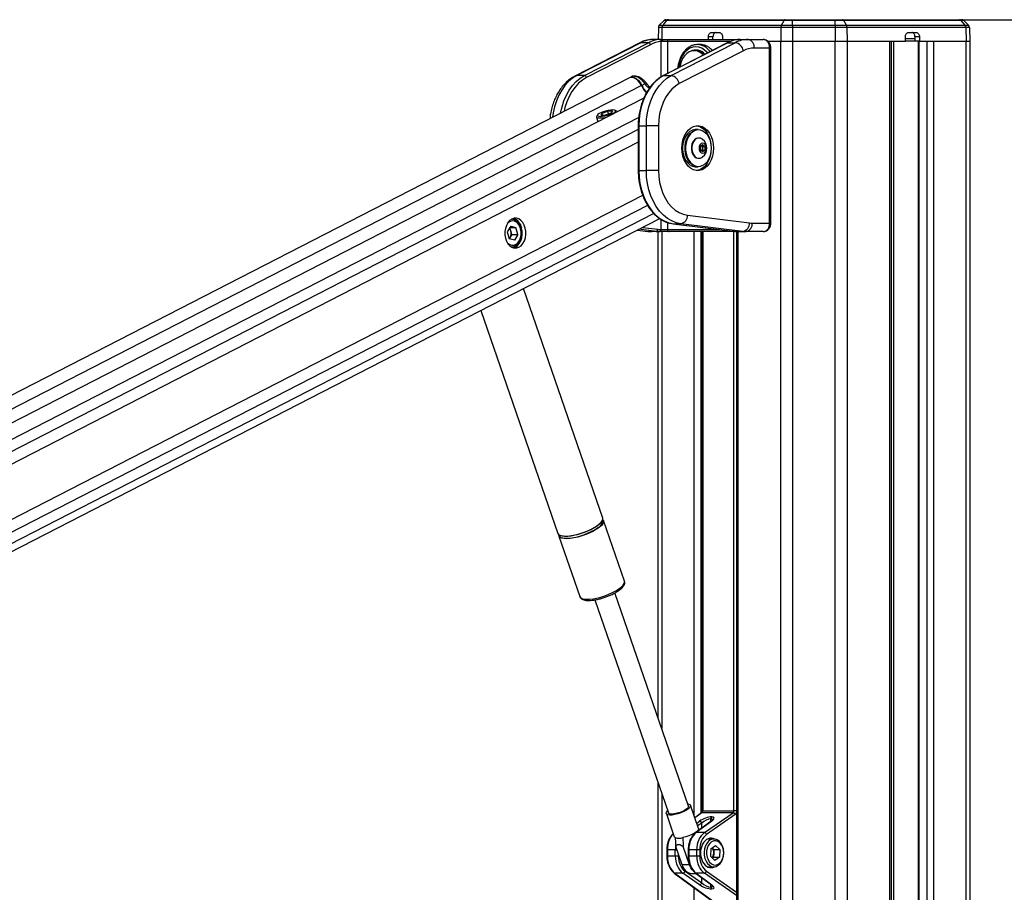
# Model space of a CAD drawing. Header units: millimetres. Extents: x 20 to 19939, y 40 to 15016.
# Tile 104 of 106: x 17625 to 18547, y 6754 to 7571. Entities that reach past the tile are written whole.
import ezdxf

# ---------------------------------------------------------------- set-up
doc = ezdxf.new("R2010")
doc.units = ezdxf.units.MM
doc.header["$LTSCALE"] = 2
doc.layers.add('COMPONENT_GEOMETRY', color=7, linetype='Continuous')
doc.styles.add('SLDTEXTSTYLE0', font='TXT', dxfattribs={"width": 0.75})
doc.dimstyles.new('SLDDIMSTYLE0', dxfattribs={"dimtxt": 100, "dimasz": 6.604, "dimexe": 0, "dimexo": 0.0625, "dimgap": 25, "dimtad": 0, "dimtih": 1, "dimtoh": 1, "dimdec": 1, "dimrnd": 1e-09, "dimzin": 12, "dimdsep": 46, "dimtxsty": 'SLDTEXTSTYLE0', "dimsah": 1, "dimcen": 0.09, "dimadec": 0, "dimazin": 3, "dimtfac": 1, "dimtdec": 1, "dimtofl": 0, "dimtmove": 0, "dimatfit": 3, "dimfxl": 1, "dimfrac": 2, "dimtolj": 1, "dimtzin": 12, "dimarcsym": 0})

# ---------------------------------------------------------------- blocks, each defined once
blk = doc.blocks.new('_D_6')
at = {"layer": 'COMPONENT_GEOMETRY', "color": 7}
for p, q in [((18509.32, 7571.44), (19604.66, 7571.44)), ((19598.31, 7571.44), (19598.31, 4803.28)), ((19398.24, 4782.96), (19367.77, 4782.96)), ((19367.77, 4782.96), (19367.77, 4624.21)), ((19798.38, 4782.96), (19828.85, 4782.96)), ((19828.85, 4782.96), (19828.85, 4624.21)), ((19367.77, 4624.21), (19398.24, 4624.21)), ((19828.85, 4624.21), (19798.38, 4624.21)), ((19598.31, 1706.44), (19598.31, 4474.59)), ((18688.09, 1706.44), (19604.66, 1706.44))]:
    blk.add_line(p, q, dxfattribs=at)
for points in [[(19598.31, 7571.44), (19597.29, 7564.83), (19599.32, 7564.83)], [(19598.31, 1706.44), (19599.32, 1713.04), (19597.29, 1713.04)]]:
    blk.add_solid(points, dxfattribs=at)
at = {"layer": 'COMPONENT_GEOMETRY', "color": 7, "char_height": 100, "attachment_point": 1, "style": 'SLDTEXTSTYLE0'}
for s, insert in [('9\'7.45"', (19398.24, 4753.12)), ('2932.5mm', (19270.11, 4603.5))]:
    blk.add_mtext(s, dxfattribs=dict(at, insert=insert))

msp = doc.modelspace()

# ---------------------------------------------------------------- linework, layer by layer
at = {"color": 7, "linetype": 'Continuous', "lineweight": 25}
for p, q in [((18228.24, 7570.59), (18223.79, 7566.3)), ((18230.65, 7570.59), (18226.95, 7566.3)), ((18230.65, 7570.59), (18228.24, 7570.59)), ((18230.33, 7571.44), (18232.39, 7571.44)), ((18340.59, 7570.59), (18230.65, 7570.59)), ((18232.39, 7571.44), (18341.75, 7571.44)), ((18338.13, 7566.3), (18340.59, 7570.59)), ((18348.58, 7570.59), (18340.59, 7570.59)), ((18341.75, 7571.44), (18348.58, 7571.44)), ((18348.58, 7571.44), (18348.58, 7570.59)), ((18348.58, 7571.44), (18388.53, 7571.44)), ((18388.53, 7570.59), (18348.58, 7570.59)), ((18348.58, 7566.3), (18348.58, 7570.59)), ((18388.53, 7571.44), (18388.53, 7570.59)), ((18388.53, 7571.44), (18395.36, 7571.44)), ((18388.53, 7566.3), (18388.53, 7570.59)), ((18396.51, 7570.59), (18388.53, 7570.59)), ((18395.36, 7571.44), (18504.71, 7571.44)), ((18398.97, 7566.3), (18396.51, 7570.59)), ((18506.45, 7570.59), (18396.51, 7570.59)), ((18504.71, 7571.44), (18506.78, 7571.44)), ((18510.15, 7566.3), (18506.45, 7570.59)), ((18508.86, 7570.59), (18506.45, 7570.59)), ((18513.31, 7566.3), (18508.86, 7570.59)), ((18222.88, 7564.19), (18222.68, 7552.9)), ((18226.19, 7564.19), (18222.88, 7564.19)), ((18223.79, 7566.3), (18226.95, 7566.3)), ((18337.62, 7564.19), (18226.19, 7564.19)), ((18226.95, 7566.3), (18338.13, 7566.3)), ((18337.62, 7564.19), (18337.5, 7551.44)), ((18348.58, 7564.19), (18337.62, 7564.19)), ((18338.13, 7566.3), (18348.58, 7566.3)), ((18348.58, 7566.3), (18388.53, 7566.3)), ((18348.58, 7566.3), (18348.58, 7564.19)), ((18348.58, 7564.19), (18348.58, 7551.44)), ((18388.53, 7564.19), (18348.58, 7564.19)), ((18388.53, 7566.3), (18388.53, 7564.19)), ((18388.53, 7566.3), (18398.97, 7566.3)), ((18388.53, 7564.19), (18388.53, 7551.44)), ((18399.48, 7564.19), (18388.53, 7564.19)), ((18398.97, 7566.3), (18510.15, 7566.3)), ((18399.48, 7564.19), (18399.6, 7551.44)), ((18510.91, 7564.19), (18399.48, 7564.19)), ((18510.15, 7566.3), (18513.31, 7566.3)), ((18510.91, 7564.19), (18511.1, 7551.44)), ((18514.22, 7564.19), (18510.91, 7564.19)), ((18514.22, 7564.19), (18514.45, 7551.44)), ((18225.98, 7552.9), (18218.6, 7552.9)), ((18226.76, 7550.9), (18225.49, 7550.85)), ((18225.98, 7552.9), (18233.01, 7552.9)), ((18231.44, 7550.9), (18226.76, 7550.9)), ((18233.01, 7552.9), (18297.83, 7552.9)), ((18269.71, 7552.9), (18269.78, 7555.51)), ((18274.02, 7555.51), (18269.78, 7555.51)), ((18272.6, 7559.44), (18280.05, 7559.44)), ((18273.96, 7552.9), (18274.02, 7555.51)), ((18282.88, 7555.51), (18282.88, 7552.9)), ((18299.61, 7552.9), (18306.99, 7552.9)), ((18306.99, 7552.9), (18321, 7552.9)), ((18324.92, 7551.44), (18337.5, 7551.44)), ((18325.09, 7551.44), (18337.5, 7551.44)), ((18337.5, 7551.44), (18348.58, 7551.44)), ((18348.58, 7551.44), (18388.53, 7551.44)), ((18388.53, 7551.44), (18399.6, 7551.44)), ((18399.6, 7551.44), (18454.22, 7551.44)), ((18399.6, 7551.44), (18439.7, 7551.44)), ((18441.09, 1803.44), (18441.09, 7551.44)), ((18454.22, 7551.44), (18454.22, 7555.51)), ((18463.13, 7553.44), (18454.22, 7553.44)), ((18463.18, 7551.44), (18454.22, 7551.44)), ((18457.05, 7559.44), (18464.5, 7559.44)), ((18467.33, 7555.51), (18463.08, 7555.51)), ((18463.08, 7555.51), (18463.18, 7551.44)), ((18467.42, 7551.44), (18463.18, 7551.44)), ((18466.23, 7551.44), (18466.23, 1803.44)), ((18467.33, 7555.51), (18467.42, 7551.44)), ((18467.42, 7551.44), (18511.1, 7551.44)), ((18480.62, 7551.44), (18511.1, 7551.44)), ((18511.1, 7551.44), (18514.45, 7551.44)), ((18514.45, 7551.44), (18514.45, 1803.44)), ((18204.78, 7549.48), (18144.81, 7518.61)), ((18206.51, 7549.89), (18146.53, 7519.02)), ((18153.6, 7519.02), (18213.58, 7549.89)), ((18215.48, 7548.01), (18155.5, 7517.14)), ((18213.58, 7549.89), (18206.51, 7549.89)), ((18287.39, 7549.79), (18227.42, 7518.91)), ((18287.82, 7549.89), (18227.85, 7519.02)), ((18234.92, 7519.02), (18294.89, 7549.89)), ((18302.49, 7542.37), (18242.51, 7511.5)), ((18258.46, 7542.4), (18256.4, 7542.4)), ((18258.84, 7548.09), (18259.37, 7548.1)), ((18262.21, 7548.1), (18259.37, 7548.1)), ((18287.82, 7549.89), (18294.89, 7549.89)), ((18327.1, 7544.9), (18312.64, 7544.9)), ((18327.1, 7380.9), (18327.1, 7544.9)), ((18328.27, 7380.9), (18328.27, 7544.9)), ((18195.17, 7516.8), (16994.18, 6899.6)), ((18153.6, 7519.02), (18146.53, 7519.02)), ((18197.65, 7517.97), (18195.74, 7517.07)), ((18227.85, 7519.02), (18234.92, 7519.02)), ((18210.28, 7511.38), (18207.43, 7509.9)), ((18210.92, 7512.77), (18210.91, 7512.79)), ((18209.24, 7497.92), (17018.6, 6886.04)), ((18183.89, 7485.74), (18182.5, 7486.51)), ((18164.98, 7480.26), (18166.13, 7475.77)), ((18165.99, 7482.27), (18165.13, 7480.92)), ((18170.22, 7483.88), (18168.92, 7482.14)), ((18168.92, 7482.14), (18173.07, 7482.14)), ((18170.22, 7483.88), (18175.68, 7485.62)), ((18170.67, 7482.14), (18170.22, 7483.88)), ((18178.52, 7483.88), (18173.07, 7482.14)), ((18179.83, 7485.62), (18175.68, 7485.62)), ((18176.3, 7483.17), (18175.68, 7485.62)), ((18179.83, 7485.62), (18178.52, 7483.88)), ((18184.37, 7485.14), (18184.35, 7485.24)), ((18204, 7472.03), (18204, 7430.09)), ((18204.59, 7472.03), (18204.59, 7430.09)), ((18204.59, 7472.03), (18211.66, 7472.03)), ((18211.66, 7430.09), (18211.66, 7472.03)), ((18222.97, 7472.03), (18211.66, 7472.03)), ((18222.97, 7472.03), (18222.97, 7430.09)), ((18260.16, 7468.56), (18257.9, 7468.56)), ((18260.98, 7460.56), (18260.45, 7460.56)), ((18262.22, 7452.79), (18264.34, 7454.53)), ((18262.22, 7449.33), (18262.22, 7452.79)), ((18264.34, 7447.6), (18262.22, 7449.33)), ((18263.23, 7453.62), (18264.25, 7452.79)), ((18264.25, 7449.33), (18263.23, 7448.5)), ((18264.25, 7452.79), (18266.46, 7452.79)), ((18264.25, 7452.79), (18264.25, 7451.06)), ((18264.25, 7451.06), (18264.25, 7449.33)), ((18264.25, 7449.33), (18266.46, 7449.33)), ((18264.34, 7454.53), (18266.46, 7452.79)), ((18266.46, 7449.33), (18264.34, 7447.6)), ((18266.46, 7452.79), (18266.46, 7449.33)), ((18260.45, 7441.56), (18260.98, 7441.56)), ((18257.9, 7433.56), (18260.16, 7433.56)), ((18204.59, 7430.09), (18211.66, 7430.09)), ((18222.97, 7430.09), (18211.66, 7430.09)), ((17179.16, 6848.06), (18224.27, 7385.15)), ((18250.08, 7388.25), (18308.19, 7381.06)), ((18084.67, 7378.1), (18081.46, 7372.71)), ((18084.76, 7373.56), (18083.92, 7376.84)), ((18083.94, 7376.87), (18089.57, 7376.87)), ((18084.67, 7378.1), (18089.57, 7376.87)), ((18091.27, 7370.26), (18089.57, 7376.87)), ((18236.74, 7380.29), (18294.85, 7373.1)), ((18236.86, 7380.28), (18236.74, 7380.29)), ((18236.86, 7380.28), (18243.93, 7380.28)), ((18236.86, 7380.28), (18294.97, 7373.09)), ((18302.04, 7373.09), (18243.93, 7380.28)), ((18310.78, 7380.9), (18327.1, 7380.9)), ((18081.46, 7372.71), (18083.16, 7366.09)), ((18084.01, 7367.56), (18083.16, 7366.13)), ((18085.61, 7370.26), (18084.01, 7367.56)), ((18085.61, 7370.26), (18084.76, 7373.56)), ((18085.61, 7370.26), (18091.27, 7370.26)), ((18091.27, 7370.26), (18088.06, 7364.87)), ((18203.25, 7374.35), (18213.17, 7373.12)), ((18220.73, 7373.09), (18213.65, 7373.09)), ((18223.81, 7372.9), (18216.74, 7372.9)), ((18222.66, 6917.09), (18222.66, 7372.9)), ((18224.08, 7372.9), (18223.81, 7372.9)), ((18233.01, 7372.9), (18224.08, 7372.9)), ((18225.22, 7374.9), (18225.49, 7374.9)), ((18225.49, 7374.9), (18231.44, 7374.9)), ((18297.83, 7372.9), (18233.01, 7372.9)), ((18263.86, 7372.9), (18263.86, 6830.35)), ((18294.97, 7373.09), (18294.85, 7373.1)), ((18294.97, 7373.09), (18302.04, 7373.09)), ((18296.02, 7372.9), (18296.02, 6201.97)), ((18298.05, 7372.9), (18297.83, 7372.9)), ((18298.05, 7372.9), (18305.12, 7372.9)), ((18321, 7372.9), (18305.12, 7372.9)), ((18088.06, 7364.87), (18083.16, 7366.09)), ((18170.75, 7104.57), (18096.46, 7319.47)), ((18056.66, 7299.01), (18128.88, 7090.1)), ((18191.19, 7045.42), (18171.58, 7102.16)), ((18129.71, 7087.69), (18149.32, 7030.94)), ((18191.23, 7045.29), (18191.19, 7045.42)), ((18191.28, 7044.83), (18191.21, 7045.21)), ((18184.43, 7035.74), (18186.55, 7037.2)), ((18185.27, 7036.29), (18185.64, 7036.54)), ((18149.29, 7031.05), (18149.32, 7030.94)), ((18163.28, 7027.89), (18232.27, 6828.3)), ((18251.1, 6834.81), (18182.1, 7034.4)), ((18222.66, 6201.97), (18222.66, 6856.12)), ((18260.48, 6813.91), (18253.03, 6835.47)), ((18230.35, 6827.63), (18237.8, 6806.07)), ((18263.16, 6828.39), (18257.03, 6823.9)), ((18292.8, 6828.56), (18263.71, 6828.56)), ((18264.44, 6830.35), (18293.62, 6830.35)), ((18265.95, 6809.89), (18292.8, 6828.56)), ((18294.82, 6826.78), (18267.96, 6808.11)), ((18272.07, 6822.84), (18271.85, 6822.84)), ((18272.63, 6824.63), (18272.85, 6824.63)), ((18272.45, 6820.52), (18257.71, 6809.72)), ((18273, 6820.7), (18258.25, 6809.89)), ((18265.95, 6809.89), (18258.25, 6809.89)), ((18245.1, 6779.59), (18239.16, 6796.77)), ((18252.17, 6779.59), (18246.23, 6796.77)), ((18274.93, 6803.9), (18269, 6803.9)), ((18271.91, 6794.79), (18271.61, 6787.76)), ((18271.91, 6794.79), (18276.37, 6797.93)), ((18274.86, 6794.04), (18273.14, 6795.65)), ((18280.52, 6794.04), (18276.37, 6797.93)), ((18230.8, 6793.82), (18230.8, 6787.98)), ((18238.76, 6793.82), (18231.39, 6793.82)), ((18231.39, 6793.82), (18231.39, 6787.98)), ((18238.76, 6787.98), (18231.39, 6787.98)), ((18238.76, 6787.98), (18238.76, 6793.82)), ((18241.55, 6787.98), (18238.76, 6787.98)), ((18250.83, 6793.82), (18250.83, 6787.98)), ((18258.79, 6793.82), (18251.42, 6793.82)), ((18251.42, 6793.82), (18251.42, 6787.98)), ((18258.79, 6787.98), (18251.42, 6787.98)), ((18261.58, 6793.82), (18258.79, 6793.82)), ((18258.79, 6787.98), (18258.79, 6793.82)), ((18261.58, 6787.98), (18258.79, 6787.98)), ((18261.58, 6793.82), (18261.58, 6787.98)), ((18271.61, 6787.76), (18275.76, 6783.88)), ((18274.56, 6787.02), (18273.33, 6786.15)), ((18274.71, 6790.53), (18274.56, 6787.02)), ((18274.56, 6787.02), (18280.21, 6787.02)), ((18274.86, 6794.04), (18274.71, 6790.53)), ((18274.86, 6794.04), (18280.52, 6794.04)), ((18280.21, 6787.02), (18275.76, 6783.88)), ((18280.52, 6794.04), (18280.21, 6787.02)), ((18252.17, 6779.59), (18245.1, 6779.59)), ((18269, 6777.9), (18274.93, 6777.9)), ((18237.68, 6772.08), (18274.94, 6744.79)), ((18238.22, 6771.91), (18276.24, 6744.06)), ((18245.92, 6771.91), (18238.22, 6771.91)), ((18261.46, 6761.11), (18245.92, 6771.91)), ((18247.94, 6773.7), (18263.48, 6762.89)), ((18253.99, 6771.73), (18258.18, 6771.73)), ((18257.71, 6772.08), (18272.45, 6761.28)), ((18258.25, 6771.91), (18273, 6761.11)), ((18265.95, 6771.91), (18258.25, 6771.91)), ((18271.85, 6758.96), (18272.07, 6758.96)), ((18272.85, 6757.18), (18272.63, 6757.18))]:
    msp.add_line(p, q, dxfattribs=at)
at = {"color": 8, "linetype": 'Continuous', "lineweight": 25}
for p, q in [((18226.19, 7564.19), (18226.03, 7552.9)), ((18225.49, 7517.83), (18225.49, 7550.85)), ((18290.02, 7550.9), (18231.44, 7550.9)), ((18231.44, 7550.9), (18231.44, 7520.99)), ((18337.5, 1803.44), (18337.5, 7551.44)), ((18348.58, 7551.44), (18348.58, 1803.44)), ((18388.53, 1803.44), (18388.53, 7551.44)), ((18399.6, 7551.44), (18399.6, 1803.44)), ((18439.7, 1803.44), (18439.7, 7551.44)), ((18442.98, 7551.44), (18442.98, 6297.2)), ((18466.66, 7551.44), (18466.66, 1803.44)), ((18474.44, 1803.44), (18474.44, 7551.44)), ((18480.62, 7551.44), (18480.62, 1803.44)), ((18511.1, 1803.44), (18511.1, 7551.44)), ((18328.27, 7544.9), (18327.1, 7544.9)), ((18207.03, 7509.7), (17006.52, 6892.75)), ((18204.48, 7479.94), (17033.13, 6877.97)), ((18204, 7468.58), (17221.93, 6963.89)), ((18204.59, 7472.03), (18204, 7472.03)), ((18204, 7456.57), (17237.72, 6959.99)), ((18204.59, 7430.09), (18204, 7430.09)), ((18208.18, 7406.76), (17237.46, 6907.91)), ((18212.77, 7397.39), (17114.3, 6832.88)), ((18218.66, 7389.83), (17124.2, 6827.38)), ((18208.09, 7376.84), (18222.26, 7375.08)), ((18225.49, 7374.9), (18225.49, 7384.36)), ((18231.44, 7381.56), (18231.44, 7374.9)), ((18328.27, 7380.9), (18327.1, 7380.9)), ((18203.3, 7374.37), (18213.65, 7373.09)), ((18220.73, 7373.09), (18204.67, 7375.08)), ((18213.17, 7373.12), (18213.65, 7373.09)), ((18226, 7372.9), (18226, 6907.41)), ((18231.44, 7374.9), (18280.28, 7374.9)), ((18256.49, 6825.47), (18256.49, 7372.9)), ((18262.66, 7372.9), (18262.66, 6828.02)), ((18264.44, 7372.9), (18264.44, 6830.35)), ((18293.62, 6830.35), (18293.62, 7372.9)), ((18297.4, 7372.9), (18297.4, 6201.97)), ((18297.78, 7372.9), (18297.83, 7372.9)), ((18226, 6846.44), (18226, 6201.97)), ((18263.71, 6828.56), (18257.09, 6823.72)), ((18264.44, 6830.35), (18263.86, 6830.35)), ((18271.85, 6822.84), (18271.85, 6820.08)), ((18272.07, 6820.25), (18272.07, 6822.84)), ((18296.02, 6830.35), (18293.62, 6830.35)), ((18258.78, 6818.83), (18261.46, 6820.7)), ((18263.48, 6818.91), (18259.67, 6816.26)), ((18263.48, 6813.95), (18263.48, 6818.91)), ((18230.8, 6793.82), (18231.39, 6793.82)), ((18230.8, 6787.98), (18231.39, 6787.98)), ((18238.76, 6793.82), (18240.18, 6793.82)), ((18241.55, 6789.84), (18241.55, 6787.98)), ((18251.42, 6793.82), (18250.83, 6793.82)), ((18250.83, 6787.98), (18251.42, 6787.98)), ((18263.48, 6762.89), (18263.48, 6767.86)), ((18296.02, 6751.01), (18265.95, 6771.91)), ((18267.96, 6773.7), (18296.02, 6754.19)), ((18256.49, 6201.97), (18256.49, 6758.3)), ((18271.85, 6761.72), (18271.85, 6758.96)), ((18272.07, 6758.96), (18272.07, 6761.56))]:
    msp.add_line(p, q, dxfattribs=at)
at = {"color": 7, "linetype": 'Continuous', "lineweight": 25, "flags": 128}
for points in [[(18225.98, 7552.9), (18226.13, 7552.86), (18226.28, 7552.75), (18226.41, 7552.56), (18226.53, 7552.32), (18226.63, 7552.01), (18226.7, 7551.67), (18226.74, 7551.29), (18226.76, 7550.9)], [(18264.93, 7538.22), (18264.39, 7538.8), (18262.12, 7540.65), (18259.64, 7541.86), (18257.04, 7542.38), (18254.43, 7542.2), (18251.88, 7541.32), (18249.5, 7539.78), (18247.36, 7537.62), (18245.56, 7534.94), (18244.14, 7531.82), (18243.17, 7528.37), (18242.91, 7526.89)], [(18287.82, 7549.89), (18287.56, 7549.85), (18287.39, 7549.79)], [(18207.03, 7509.7), (18205.65, 7512.13), (18203.92, 7514.24), (18201.94, 7515.87), (18199.86, 7516.93), (18197.79, 7517.35), (18195.89, 7517.1), (18195.17, 7516.8)], [(18195.54, 7516.97), (18196.3, 7517.29), (18198.21, 7517.55), (18200.27, 7517.13), (18202.35, 7516.07), (18204.32, 7514.44), (18206.05, 7512.34), (18207.43, 7509.9)], [(18227.85, 7519.02), (18223.89, 7516.58), (18220.17, 7513.48), (18216.75, 7509.77), (18213.67, 7505.49), (18210.98, 7500.71), (18208.72, 7495.5), (18206.93, 7489.95), (18205.64, 7484.13), (18204.85, 7478.12), (18204.59, 7472.03)], [(18211.66, 7472.03), (18211.92, 7478.12), (18212.71, 7484.13), (18214.01, 7489.95), (18215.8, 7495.5), (18218.05, 7500.71), (18220.74, 7505.49), (18223.82, 7509.77), (18227.24, 7513.48), (18230.96, 7516.58), (18234.92, 7519.02)], [(18242.51, 7511.5), (18238.83, 7509.19), (18235.4, 7506.2), (18232.29, 7502.58), (18229.55, 7498.4), (18227.24, 7493.73), (18225.4, 7488.67), (18224.06, 7483.29), (18223.24, 7477.71), (18222.97, 7472.03)], [(18180.22, 7486.89), (18178.23, 7486.76), (18175.93, 7486.41), (18173.5, 7485.85), (18171.14, 7485.13), (18169.05, 7484.31), (18167.38, 7483.45), (18166.28, 7482.63), (18165.84, 7481.91), (18166.09, 7481.35), (18167.01, 7481), (18168.52, 7480.87), (18170.51, 7481), (18172.82, 7481.35), (18175.24, 7481.91), (18177.6, 7482.63), (18179.7, 7483.45), (18181.36, 7484.31), (18182.46, 7485.13), (18182.9, 7485.85), (18182.66, 7486.41), (18181.74, 7486.76), (18180.22, 7486.89)], [(18165.13, 7480.92), (18165.05, 7480.78), (18165.04, 7480.1), (18165.75, 7479.62), (18167.12, 7479.37), (18169.04, 7479.37), (18171.38, 7479.62), (18173.97, 7480.1), (18175.09, 7480.37)], [(18184.36, 7485.14), (18184.01, 7485.67), (18183.89, 7485.74)], [(18274.59, 7451.06), (18274.34, 7447.2), (18273.59, 7443.48), (18272.37, 7440.01), (18270.71, 7436.91), (18268.69, 7434.3), (18266.36, 7432.26), (18263.8, 7430.86), (18261.11, 7430.15), (18258.37, 7430.15), (18255.68, 7430.86), (18253.12, 7432.26), (18250.79, 7434.3), (18248.77, 7436.91), (18247.12, 7440.01), (18245.89, 7443.48), (18245.14, 7447.2), (18244.89, 7451.06), (18245.14, 7454.92), (18245.89, 7458.65), (18247.12, 7462.12), (18248.77, 7465.21), (18250.79, 7467.82), (18253.12, 7469.86), (18255.68, 7471.26), (18258.37, 7471.97), (18261.11, 7471.97), (18263.8, 7471.26), (18266.36, 7469.86), (18268.69, 7467.82), (18270.71, 7465.21), (18272.37, 7462.12), (18273.59, 7458.65), (18274.34, 7454.92), (18274.59, 7451.06)], [(18257.9, 7468.56), (18257.28, 7468.54), (18254.8, 7468), (18252.45, 7466.77), (18250.33, 7464.9), (18248.51, 7462.46), (18247.08, 7459.55), (18246.09, 7456.3), (18245.59, 7452.83), (18245.59, 7449.29), (18246.09, 7445.82), (18247.08, 7442.57), (18248.51, 7439.66), (18250.33, 7437.22), (18252.45, 7435.35), (18254.8, 7434.12), (18257.28, 7433.58), (18257.9, 7433.56)], [(18260.16, 7433.56), (18259.54, 7433.58), (18257.06, 7434.12), (18254.71, 7435.35), (18252.59, 7437.22), (18250.78, 7439.66), (18249.35, 7442.57), (18248.36, 7445.82), (18247.85, 7449.29), (18247.85, 7452.83), (18248.36, 7456.3), (18249.35, 7459.55), (18250.78, 7462.46), (18252.59, 7464.9), (18254.71, 7466.77), (18257.06, 7468), (18259.54, 7468.54), (18260.16, 7468.56)], [(18272.54, 7451.06), (18272.29, 7454.5), (18271.56, 7457.8), (18270.37, 7460.83), (18268.78, 7463.46), (18266.84, 7465.57), (18264.65, 7467.1), (18262.28, 7467.96), (18259.84, 7468.14), (18257.42, 7467.62), (18255.12, 7466.41), (18253.05, 7464.58), (18251.27, 7462.2), (18249.88, 7459.36), (18248.91, 7456.18), (18248.42, 7452.79), (18248.42, 7449.33), (18248.91, 7445.94), (18249.88, 7442.76), (18251.27, 7439.92), (18253.05, 7437.54), (18255.12, 7435.71), (18257.42, 7434.51), (18259.84, 7433.98), (18262.28, 7434.16), (18264.65, 7435.03), (18266.84, 7436.55), (18268.78, 7438.67), (18270.37, 7441.29), (18271.56, 7444.32), (18272.29, 7447.62), (18272.54, 7451.06)], [(18258.68, 7472.01), (18258.99, 7471.97), (18261.68, 7471.26), (18264.24, 7469.86), (18266.57, 7467.82), (18268.59, 7465.21), (18270.24, 7462.12), (18271.47, 7458.65), (18272.17, 7455.27)], [(18260.45, 7460.56), (18259.99, 7460.54), (18258.2, 7460.01), (18256.57, 7458.82), (18255.24, 7457.06), (18254.29, 7454.85), (18253.79, 7452.35), (18253.79, 7449.77), (18254.29, 7447.28), (18255.24, 7445.07), (18256.57, 7443.3), (18258.2, 7442.11), (18259.99, 7441.58), (18260.45, 7441.56)], [(18264.36, 7459.28), (18264.08, 7459.5), (18262.35, 7460.36), (18260.53, 7460.54), (18258.74, 7460.01), (18257.11, 7458.82), (18255.77, 7457.06), (18254.82, 7454.85), (18254.33, 7452.35), (18254.33, 7449.77), (18254.82, 7447.28), (18255.77, 7445.07), (18257.11, 7443.3), (18258.74, 7442.11), (18260.53, 7441.58), (18262.35, 7441.76), (18264.08, 7442.63), (18264.36, 7442.85)], [(18267.7, 7451.06), (18267.44, 7452.88), (18266.71, 7454.42), (18265.62, 7455.45), (18264.34, 7455.81), (18263.05, 7455.45), (18261.96, 7454.42), (18261.23, 7452.88), (18260.98, 7451.06), (18261.23, 7449.24), (18261.96, 7447.7), (18263.05, 7446.67), (18264.34, 7446.31), (18265.62, 7446.67), (18266.71, 7447.7), (18267.44, 7449.24), (18267.7, 7451.06)], [(18272.17, 7446.85), (18271.47, 7443.48), (18270.24, 7440.01), (18268.59, 7436.91), (18266.57, 7434.3), (18264.24, 7432.26), (18261.68, 7430.86), (18258.99, 7430.15), (18258.68, 7430.12)], [(18204.59, 7430.09), (18204.86, 7423.93), (18205.66, 7417.85), (18206.99, 7411.97), (18208.82, 7406.36), (18211.13, 7401.12), (18213.87, 7396.31), (18217.02, 7392.02), (18220.51, 7388.32), (18224.3, 7385.25), (18228.33, 7382.86), (18232.54, 7381.2), (18236.86, 7380.28)], [(18243.93, 7380.28), (18239.61, 7381.2), (18235.4, 7382.86), (18231.38, 7385.25), (18227.58, 7388.32), (18224.09, 7392.02), (18220.95, 7396.31), (18218.2, 7401.12), (18215.89, 7406.36), (18214.06, 7411.97), (18212.73, 7417.85), (18211.93, 7423.93), (18211.66, 7430.09)], [(18222.97, 7430.09), (18223.24, 7424.44), (18224.04, 7418.9), (18225.37, 7413.56), (18227.19, 7408.52), (18229.47, 7403.87), (18232.17, 7399.69), (18235.25, 7396.07), (18238.64, 7393.07), (18242.29, 7390.74), (18246.13, 7389.12), (18250.08, 7388.25)], [(18092.36, 7358.33), (18094.35, 7359.72), (18096.06, 7361.7), (18097.43, 7364.18), (18098.36, 7367.02), (18098.83, 7370.08), (18098.8, 7373.22), (18098.29, 7376.26), (18097.3, 7379.07), (18095.9, 7381.5), (18094.15, 7383.43), (18092.14, 7384.75), (18089.97, 7385.41), (18087.76, 7385.38), (18085.6, 7384.64), (18083.61, 7383.25), (18081.9, 7381.26), (18080.54, 7378.79), (18079.6, 7375.95), (18079.13, 7372.88), (18079.16, 7369.75), (18079.68, 7366.7), (18080.66, 7363.89), (18082.07, 7361.47), (18083.82, 7359.54), (18085.82, 7358.21), (18087.99, 7357.55), (18090.21, 7357.59), (18092.36, 7358.33)], [(18093.94, 7375.38), (18093.02, 7377.92), (18091.68, 7380.06), (18090, 7381.66), (18088.1, 7382.62), (18086.09, 7382.88), (18084.09, 7382.42), (18082.24, 7381.28), (18081.36, 7380.42)], [(18093.87, 7375.92), (18092.92, 7378.62), (18091.55, 7380.93), (18089.83, 7382.74), (18087.87, 7383.94), (18085.77, 7384.46), (18085.23, 7384.48)], [(18085.23, 7358.48), (18085.76, 7358.5), (18087.87, 7359.03), (18089.83, 7360.22), (18091.54, 7362.02), (18092.91, 7364.33), (18093.87, 7367.03), (18094.36, 7369.97), (18094.36, 7372.99), (18093.87, 7375.92)], [(18087.28, 7357.69), (18088.97, 7358.33), (18090.95, 7359.72), (18092.67, 7361.7), (18094.03, 7364.18), (18094.97, 7367.02), (18095.44, 7370.08), (18095.41, 7373.22), (18094.89, 7376.26)], [(18081.36, 7362.54), (18081.85, 7362.04), (18083.66, 7360.75), (18085.63, 7360.13), (18087.65, 7360.23), (18089.59, 7361.03), (18091.32, 7362.5), (18092.75, 7364.52), (18093.77, 7366.99), (18094.33, 7369.73), (18094.39, 7372.59), (18093.94, 7375.38)], [(18171.58, 7102.16), (18171.64, 7101.95), (18171.59, 7100.64), (18170.86, 7099.14), (18169.49, 7097.51), (18167.51, 7095.79), (18164.98, 7094.05), (18162, 7092.33), (18158.65, 7090.7), (18155.04, 7089.2), (18151.3, 7087.89), (18147.53, 7086.8), (18143.86, 7085.98), (18140.41, 7085.44), (18137.29, 7085.2), (18134.6, 7085.28), (18132.42, 7085.67), (18130.83, 7086.36), (18129.88, 7087.32), (18129.71, 7087.69)], [(18169.63, 7100.79), (18168.53, 7099.54), (18166.57, 7097.85), (18164.08, 7096.13), (18161.14, 7094.43), (18157.83, 7092.82), (18154.27, 7091.34), (18150.57, 7090.05), (18146.86, 7088.97), (18143.23, 7088.16), (18139.83, 7087.63), (18136.75, 7087.39), (18134.09, 7087.47), (18131.94, 7087.86), (18130.37, 7088.53), (18130.25, 7088.62)], [(18165.47, 7097.33), (18167.73, 7099.07), (18169.42, 7100.75), (18170.47, 7102.32), (18170.86, 7103.73), (18170.75, 7104.57)], [(18128.88, 7090.1), (18129.44, 7089.21), (18130.72, 7088.39), (18132.61, 7087.85), (18135.05, 7087.61), (18137.97, 7087.69), (18141.27, 7088.08), (18144.84, 7088.77), (18148.58, 7089.73), (18152.35, 7090.93), (18156.04, 7092.34), (18159.53, 7093.91), (18162.71, 7095.6), (18165.47, 7097.33)], [(18129.74, 7088.95), (18129.8, 7088.33), (18130.42, 7087.25), (18131.68, 7086.44), (18133.54, 7085.9), (18135.96, 7085.67), (18138.84, 7085.75), (18142.09, 7086.13), (18145.62, 7086.81), (18149.31, 7087.76), (18153.03, 7088.95), (18156.67, 7090.34), (18160.12, 7091.89), (18163.26, 7093.55), (18165.99, 7095.27)], [(18250.42, 6836.77), (18250.77, 6836.73), (18252.2, 6836.32), (18252.97, 6835.61), (18253.03, 6834.65), (18252.38, 6833.49), (18251.06, 6832.21), (18249.15, 6830.89), (18246.77, 6829.61), (18244.07, 6828.45), (18241.22, 6827.49), (18238.4, 6826.78), (18235.79, 6826.37), (18233.55, 6826.29), (18231.82, 6826.54), (18230.71, 6827.1), (18230.28, 6827.94), (18230.58, 6829.01), (18231.57, 6830.24), (18231.6, 6830.26)], [(18251.1, 6834.81), (18251.14, 6834.31), (18250.67, 6833.29), (18249.53, 6832.15), (18247.8, 6830.96), (18245.63, 6829.81), (18243.16, 6828.79), (18240.58, 6827.98), (18238.08, 6827.43), (18235.86, 6827.19), (18234.06, 6827.27), (18232.83, 6827.67), (18232.27, 6828.3)], [(18260.48, 6813.91), (18260.49, 6813.11), (18259.85, 6811.95), (18258.52, 6810.66), (18256.6, 6809.32), (18254.19, 6808.03), (18251.46, 6806.87), (18248.59, 6805.9), (18245.75, 6805.2)], [(18238.68, 6805.2), (18237.87, 6805.9), (18237.8, 6806.07)], [(18280, 6801.74), (18278.1, 6803.1), (18276.02, 6803.81), (18273.89, 6803.82), (18271.81, 6803.13), (18269.9, 6801.78), (18268.26, 6799.85), (18266.98, 6797.43), (18266.13, 6794.67), (18265.76, 6791.69), (18265.87, 6788.68), (18266.48, 6785.79), (18267.54, 6783.17), (18269, 6780.97), (18270.78, 6779.3), (18272.79, 6778.26), (18274.9, 6777.9), (18277.02, 6778.24), (18279.03, 6779.27), (18280.82, 6780.92), (18282.29, 6783.11), (18283.36, 6785.72), (18283.98, 6788.61), (18284.11, 6791.62), (18283.74, 6794.59), (18282.9, 6797.37), (18281.64, 6799.8), (18280, 6801.74)], [(18280.51, 6800.41), (18278.7, 6801.67), (18276.72, 6802.26), (18274.7, 6802.14), (18272.77, 6801.31), (18271.04, 6799.82), (18269.63, 6797.78), (18268.63, 6795.3), (18268.09, 6792.55), (18268.05, 6789.69), (18268.51, 6786.91), (18269.45, 6784.38), (18270.81, 6782.26), (18272.49, 6780.68), (18274.4, 6779.75), (18276.41, 6779.51), (18278.41, 6779.99), (18280.25, 6781.16), (18281.83, 6782.94), (18283.05, 6785.22), (18283.83, 6787.86), (18284.12, 6790.68), (18283.91, 6793.52), (18283.2, 6796.2), (18282.04, 6798.54), (18280.51, 6800.41)], [(18254.65, 6775.06), (18253.36, 6776.94), (18252.17, 6779.59)]]:
    msp.add_lwpolyline(points, dxfattribs=at)
at = {"color": 8, "linetype": 'Continuous', "lineweight": 25, "flags": 128}
for points in [[(18297.83, 7552.9), (18297.58, 7552.86), (18297.39, 7552.77)], [(18204.78, 7549.48), (18205.44, 7549.74), (18206.51, 7549.89)], [(18268.86, 7540.24), (18268.51, 7540.67), (18266.16, 7542.99), (18263.57, 7544.7), (18260.81, 7545.75), (18257.96, 7546.1), (18255.11, 7545.75), (18252.35, 7544.7), (18249.76, 7542.99), (18247.42, 7540.67), (18245.39, 7537.81), (18243.75, 7534.5), (18242.54, 7530.84), (18241.8, 7526.93), (18241.73, 7526.28)], [(18146.53, 7519.02), (18142.57, 7516.58), (18138.85, 7513.48), (18135.43, 7509.77), (18132.35, 7505.49), (18129.66, 7500.71), (18127.41, 7495.5), (18125.62, 7489.95), (18124.32, 7484.13), (18123.73, 7480.08)], [(18131.37, 7484.01), (18131.39, 7484.13), (18132.69, 7489.95), (18134.48, 7495.5), (18136.73, 7500.71), (18139.42, 7505.49), (18142.5, 7509.77), (18145.92, 7513.48), (18149.64, 7516.58), (18153.6, 7519.02)], [(18155.5, 7517.14), (18151.7, 7514.8), (18148.13, 7511.82), (18144.84, 7508.26), (18141.89, 7504.15), (18139.31, 7499.56), (18137.14, 7494.57), (18135.42, 7489.23), (18134.56, 7485.65)], [(18144.8, 7518.61), (18145.47, 7518.87), (18146.53, 7519.02)], [(18227.85, 7519.02), (18227.58, 7518.98), (18227.42, 7518.91)], [(18210.28, 7511.38), (18210.6, 7511.78), (18210.82, 7512.15), (18210.95, 7512.45), (18210.96, 7512.68), (18210.92, 7512.77)], [(18185.92, 7038.18), (18188.18, 7039.92), (18189.87, 7041.6), (18190.92, 7043.17), (18191.31, 7044.58), (18191.23, 7045.29)], [(18149.32, 7030.94), (18149.89, 7030.06), (18151.16, 7029.24), (18153.06, 7028.7), (18155.5, 7028.46), (18158.42, 7028.54), (18161.72, 7028.93), (18165.29, 7029.61), (18169.02, 7030.58), (18172.8, 7031.78), (18176.49, 7033.19), (18179.98, 7034.76), (18183.16, 7036.44), (18185.92, 7038.18)]]:
    msp.add_lwpolyline(points, dxfattribs=at)
at = {"color": 7, "linetype": 'Continuous', "lineweight": 25}
for centre, radius, start, end in [((18230.33, 7568.44), 3, 90, 134), ((18232.43, 7569.13), 2.3, 91.11663, 140.65389), ((18341.9, 7570.01), 1.43, 96.12022, 156.09848), ((18395.2, 7570.01), 1.43, 23.90152, 83.87978), ((18504.67, 7569.13), 2.3, 39.34611, 88.88337), ((18506.78, 7568.44), 3, 46, 90), ((18225.88, 7564.14), 3, 134, 179), ((18229.5, 7564.19), 3.31, 140.3072, 179.88959), ((18342.03, 7564.25), 4.41, 152.2491, 180.66965), ((18395.07, 7564.25), 4.41, 359.33035, 27.7509), ((18507.61, 7564.19), 3.31, 0.11041, 39.6928), ((18511.22, 7564.14), 3, 1, 46), ((18218.74, 7526.56), 26.34, 90.31718, 117.6867), ((18225.9, 7526.3), 26.61, 94.08173, 117.59839), ((18227.31, 7525.37), 25.55, 94.08173, 117.59839), ((18223.65, 7551.03), 1.85, 354.41372, 78.67005), ((18233.26, 7551.1), 1.82, 97.87436, 186.14266), ((18300.15, 7526.3), 26.61, 94.08173, 117.59839), ((18307.13, 7526.56), 26.34, 90.31718, 117.6867), ((18305.57, 7545.9), 7.14, 351.95053, 78.57825), ((18213.18, 7547.59), 2.33, 10.31988, 80.24189), ((18258, 7531.85), 11.17, 40.13612, 118.24545), ((18258.24, 7531.29), 11.12, 43.44816, 88.8665), ((18293.31, 7540.7), 9.32, 10.31988, 80.24189), ((18312.77, 7522.78), 22.12, 90.31718, 117.6867), ((18153.21, 7516.72), 2.33, 10.31988, 80.24189), ((18233.34, 7509.83), 9.32, 10.31988, 80.24189), ((18227.86, 7519.13), 22.86, 204.3527, 225.13169), ((18228.33, 7519.37), 22.95, 204.37047, 224.44425), ((18257.61, 7451.06), 10.63, 0, 50.61067), ((18260.86, 7451.2), 3.39, 357.68056, 45.67538), ((18260.86, 7450.92), 3.39, 314.32462, 2.31944), ((18257.61, 7451.06), 10.63, 309.38933, 0), ((18083.6, 7374.45), 11.44, 9.1476, 71.19362), ((18242.44, 7387.79), 7.65, 281.21251, 3.47479), ((18078.39, 7372.03), 6.55, 13.58989, 38.79815), ((18300.56, 7380.6), 7.65, 281.21251, 3.47479), ((18303.71, 7379.9), 7.14, 281.42175, 8.04947), ((18310.78, 7401.97), 21.07, 262.93872, 269.9947), ((18079.53, 7370.17), 5.18, 313.35587, 329.82099), ((18076.92, 7371.5), 8.1, 330.96112, 14.78242), ((18216.74, 7397.99), 25.09, 262.93872, 269.9947), ((18220.35, 7374.97), 1.91, 281.21251, 3.47479), ((18223.81, 7397.99), 25.09, 262.93872, 269.9947), ((18225.22, 7398.98), 24.08, 262.93872, 269.9947), ((18223.45, 7374.65), 1.79, 281.42175, 8.04947), ((18223.72, 7374.65), 1.79, 281.42175, 8.04947), ((18233.26, 7374.71), 1.82, 173.85734, 262.12564), ((18298.06, 7397.99), 25.09, 262.93872, 269.9947), ((18305.13, 7397.99), 25.09, 262.93872, 269.9947), ((18169.04, 7101.66), 2.27, 348.5495, 40.23726), ((18274.04, 6822.95), 2.19, 130.13038, 182.82489), ((18274.27, 6822.95), 2.19, 130.13038, 182.82489), ((18292.35, 6826.02), 2.58, 16.96844, 79.90044), ((18261.01, 6818.16), 2.58, 16.96844, 79.90044), ((18242.21, 6817.52), 12.82, 253.98684, 286.01316), ((18265.5, 6807.35), 2.58, 16.96844, 79.90044), ((18267.42, 6791.06), 7.31, 355.81042, 38.73898), ((18267.48, 6790.68), 7.23, 322.35912, 358.8057), ((18255.19, 6782.05), 10.39, 193.74988, 263.37457), ((18245.47, 6774.45), 2.58, 280.09956, 343.03156), ((18265.5, 6774.45), 2.58, 280.09956, 343.03156), ((18261.01, 6763.65), 2.58, 280.09956, 343.03156), ((18274.04, 6758.86), 2.19, 177.17511, 229.86962), ((18274.27, 6758.86), 2.19, 177.17511, 229.86962)]:
    msp.add_arc(centre, radius, start, end, dxfattribs=at)
at = {"color": 8, "linetype": 'Continuous', "lineweight": 25}
for centre, radius, start, end in [((18258.61, 7532.46), 15.66, 35.41939, 87.2019), ((18202.97, 7518.65), 9.82, 294.37006, 296.99), ((18160.71, 7105.26), 11.3, 297.80027, 338.98707), ((18263.7, 6827.64), 0.917, 89.37969, 125.70539), ((18272.99, 6819.78), 0.917, 89.37969, 125.70539), ((18258.24, 6808.98), 0.917, 89.38035, 125.67966), ((18238.21, 6772.83), 0.917, 234.33741, 270.61921), ((18258.24, 6772.83), 0.917, 234.33741, 270.61921), ((18272.99, 6762.02), 0.917, 234.29461, 270.62031)]:
    msp.add_arc(centre, radius, start, end, dxfattribs=at)
at = {"color": 7, "linetype": 'Continuous', "lineweight": 25}
for centre, major_axis, ratio, start_param, end_param in [((18266.97, 6820.59), (7.94, 3.19), 0.312033, 0.660801, 2.205418), ((18267.61, 6818.8), (5.87, 3.39), 0.37303, 0.572968, 2.117585), ((18263.1, 6830.35), (0, 2), 0.670074, 3.608804, 4.712389), ((18267.19, 6820.59), (7.94, 3.19), 0.312033, 5.39937, 6.943987), ((18292.13, 6830.35), (0, 2), 0.744139, 3.608804, 4.712389), ((18263.85, 6793.82), (0, 18), 0.690648, 0.467212, 1.570796), ((18271.82, 6793.82), (0, 18), 0.723566, 0.467212, 1.570796), ((18273.19, 6793.82), (0, 16), 0.725623, 0.467212, 1.570796), ((18272.36, 6790.9), (0, 13.8), 0.725623, 5.927229, 9.780734), ((18243.82, 6787.98), (0, 18), 0.690648, 1.570796, 2.674381), ((18251.79, 6787.98), (0, 18), 0.723566, 1.570796, 2.674381), ((18253.16, 6787.98), (0, 16), 0.725623, 1.570796, 2.674381), ((18263.85, 6787.98), (0, 18), 0.690648, 1.570796, 2.674381), ((18271.82, 6787.98), (0, 18), 0.723566, 1.570796, 2.674381), ((18273.19, 6787.98), (0, 16), 0.725623, 1.570796, 2.674381), ((18266.97, 6761.21), (7.94, -3.19), 0.312033, 4.077767, 5.622384), ((18267.61, 6763), (5.87, -3.39), 0.37303, 4.165601, 5.710217), ((18267.19, 6761.21), (7.94, -3.19), 0.312033, 5.622384, 7.167)]:
    msp.add_ellipse(centre, major_axis=major_axis, ratio=ratio, start_param=start_param, end_param=end_param, dxfattribs=at)
at = {"color": 8, "linetype": 'Continuous', "lineweight": 25}
for centre, major_axis, ratio, start_param, end_param in [((18267.83, 6818.8), (5.87, 3.39), 0.37303, 6.069311, 6.856154), ((18293.51, 6830.35), (0, 4), 0.725623, 3.608804, 4.184056), ((18243.82, 6793.82), (0, 18), 0.690648, 0.593003, 1.570796), ((18251.79, 6793.82), (0, 18), 0.723566, 1.309058, 1.570796), ((18267.83, 6763), (5.87, -3.39), 0.37303, 5.710217, 6.485387)]:
    msp.add_ellipse(centre, major_axis=major_axis, ratio=ratio, start_param=start_param, end_param=end_param, dxfattribs=at)
at = {"color": 7, "linetype": 'Continuous', "lineweight": 25}
for points, knots in [([(18218.6, 7552.9), (18217.72, 7552.88), (18215.41, 7552.82), (18211.71, 7552.17), (18207.97, 7551.01), (18205.72, 7549.93), (18204.78, 7549.48)], [0, 0, 0, 0, 0.185339, 0.485252, 0.785405, 1, 1, 1, 1]), ([(18224.01, 7552.85), (18224.3, 7552.86), (18224.89, 7552.9), (18225.61, 7552.9), (18225.98, 7552.9)], [0, 0, 0, 0, 0.491259, 1, 1, 1, 1]), ([(18269.78, 7555.51), (18269.82, 7555.95), (18269.9, 7556.85), (18270.41, 7558.04), (18271.13, 7558.92), (18271.91, 7559.37), (18272.41, 7559.42), (18272.6, 7559.44)], [0, 0, 0, 0, 0.217051, 0.434103, 0.651134, 0.868186, 1, 1, 1, 1]), ([(18276.85, 7559.44), (18276.53, 7559.39), (18275.9, 7559.3), (18275.06, 7558.61), (18274.43, 7557.6), (18274.09, 7556.5), (18274.04, 7555.78), (18274.02, 7555.51)], [0, 0, 0, 0, 0.217104, 0.434209, 0.651287, 0.868327, 1, 1, 1, 1]), ([(18280.05, 7559.44), (18280.37, 7559.39), (18281.02, 7559.3), (18281.87, 7558.61), (18282.51, 7557.6), (18282.84, 7556.5), (18282.87, 7555.78), (18282.88, 7555.51)], [0, 0, 0, 0, 0.217103, 0.434207, 0.651285, 0.868325, 1, 1, 1, 1]), ([(18299.61, 7552.9), (18299.43, 7552.9), (18299.07, 7552.9), (18298.53, 7552.86), (18298.26, 7552.85)], [0, 0, 0, 0, 0.491209, 1, 1, 1, 1]), ([(18327.1, 7544.9), (18327.09, 7545.34), (18327.05, 7546.23), (18326.79, 7547.52), (18326.38, 7548.75), (18325.82, 7549.87), (18325.12, 7550.85), (18324.31, 7551.66), (18323.4, 7552.3), (18322.52, 7552.67), (18321.71, 7552.87), (18321.24, 7552.89), (18321, 7552.9)], [0, 0, 0, 0, 0.1046551, 0.2123029, 0.3167379, 0.4241342, 0.5288913, 0.6366189, 0.7423796, 0.8511827, 0.9250868, 1, 1, 1, 1]), ([(18328.27, 7544.9), (18328.27, 7544.93), (18328.33, 7545.72), (18328.02, 7547.29), (18327.15, 7549.42), (18325.72, 7551.15), (18323.97, 7552.29), (18322.36, 7552.88), (18321.36, 7552.83), (18321, 7552.82)], [0, 0, 0, 0, 0.007616, 0.193513, 0.383348, 0.575164, 0.744159, 0.910323, 1, 1, 1, 1]), ([(18454.22, 7555.51), (18454.25, 7555.95), (18454.32, 7556.85), (18454.82, 7558.04), (18455.55, 7558.92), (18456.34, 7559.37), (18456.86, 7559.42), (18457.05, 7559.44)], [0, 0, 0, 0, 0.217051, 0.434103, 0.651134, 0.868186, 1, 1, 1, 1]), ([(18463.08, 7555.51), (18463.04, 7555.95), (18462.96, 7556.85), (18462.45, 7558.04), (18461.73, 7558.92), (18460.95, 7559.37), (18460.45, 7559.42), (18460.26, 7559.44)], [0, 0, 0, 0, 0.217049, 0.434099, 0.651128, 0.868179, 1, 1, 1, 1]), ([(18464.5, 7559.44), (18464.81, 7559.39), (18465.44, 7559.3), (18466.28, 7558.61), (18466.92, 7557.6), (18467.26, 7556.5), (18467.31, 7555.78), (18467.33, 7555.51)], [0, 0, 0, 0, 0.217103, 0.434207, 0.651285, 0.868325, 1, 1, 1, 1]), ([(18258.8, 7548.04), (18258, 7547.99), (18256.21, 7547.86), (18253.54, 7546.91), (18250.86, 7545.39), (18248.38, 7543.28), (18246.18, 7540.67), (18244.31, 7537.6), (18242.8, 7534.16), (18241.75, 7530.43), (18241.21, 7527.66), (18241.14, 7526.15), (18241.13, 7525.97)], [0, 0, 0, 0, 0.089963, 0.199169, 0.30892, 0.419775, 0.531781, 0.644628, 0.757935, 0.871413, 0.984911, 1, 1, 1, 1]), ([(18273.43, 7542.6), (18272.9, 7543.17), (18271.56, 7544.63), (18269.09, 7546.3), (18266.17, 7547.57), (18263.84, 7548.13), (18262.52, 7548.04), (18262.21, 7548.02)], [0, 0, 0, 0, 0.163854, 0.416073, 0.66829, 0.920193, 1, 1, 1, 1]), ([(18144.81, 7518.61), (18144.02, 7518.18), (18141.92, 7517.04), (18138.69, 7514.7), (18135.21, 7511.5), (18132.03, 7507.78), (18129.18, 7503.6), (18126.71, 7499), (18124.63, 7494.06), (18123.01, 7488.83), (18121.86, 7483.74), (18121.48, 7480.36), (18121.31, 7478.84)], [0, 0, 0, 0, 0.0614112, 0.1648572, 0.2691841, 0.3747758, 0.4813776, 0.5886714, 0.696363, 0.8042273, 0.912119, 1, 1, 1, 1]), ([(18210.28, 7511.38), (18210.14, 7511.59), (18209.86, 7512.01), (18209.2, 7512.9), (18208.25, 7514.02), (18206.96, 7515.25), (18205.59, 7516.31), (18204.22, 7517.16), (18202.82, 7517.81), (18201.47, 7518.24), (18200.14, 7518.44), (18198.92, 7518.38), (18198.08, 7518.21), (18197.72, 7517.98), (18197.66, 7517.95)], [0, 0, 0, 0, 0.0432011, 0.0866039, 0.1878361, 0.2918034, 0.3890223, 0.4887523, 0.5844018, 0.6825445, 0.7801202, 0.8804136, 0.9826202, 1, 1, 1, 1]), ([(18210.87, 7512.76), (18210.71, 7512.99), (18210.06, 7513.94), (18208.51, 7515.39), (18206.33, 7516.99), (18204.01, 7518.08), (18201.75, 7518.64), (18199.7, 7518.61), (18198.29, 7518.36), (18197.71, 7517.98), (18197.67, 7517.95)], [0, 0, 0, 0, 0.052667, 0.219537, 0.387315, 0.557164, 0.711606, 0.854806, 0.989127, 1, 1, 1, 1]), ([(18227.42, 7518.91), (18226.74, 7518.54), (18224.8, 7517.49), (18221.74, 7515.3), (18218.36, 7512.19), (18215.26, 7508.57), (18212.47, 7504.49), (18210.03, 7499.99), (18207.96, 7495.13), (18206.31, 7489.99), (18205.07, 7484.61), (18204.28, 7479.08), (18204.02, 7474.86), (18204, 7472.51), (18204, 7472.03)], [0, 0, 0, 0, 0.049656, 0.14155, 0.23371, 0.326192, 0.4189, 0.511746, 0.604661, 0.697595, 0.790524, 0.883444, 0.976359, 1, 1, 1, 1]), ([(18215.08, 7508.15), (18214.93, 7508.28), (18213.97, 7509.13), (18212.54, 7510.71), (18211.42, 7512.17), (18210.94, 7512.79)], [0, 0, 0, 0, 0.093132, 0.613876, 1, 1, 1, 1]), ([(18204, 7430.09), (18204.01, 7429.1), (18204.05, 7426.23), (18204.46, 7421.51), (18205.37, 7416.01), (18206.72, 7410.69), (18208.5, 7405.61), (18210.67, 7400.84), (18213.22, 7396.44), (18216.12, 7392.46), (18219.33, 7388.96), (18222.81, 7385.99), (18226.48, 7383.56), (18229.06, 7382.45), (18230.34, 7381.91)], [0, 0, 0, 0, 0.045984, 0.13286, 0.219789, 0.306751, 0.393752, 0.480796, 0.567875, 0.654956, 0.741985, 0.828882, 0.915545, 1, 1, 1, 1]), ([(18230.34, 7381.91), (18230.37, 7381.89), (18231.68, 7381.28), (18233.83, 7380.75), (18235.96, 7380.41), (18236.74, 7380.29)], [0, 0, 0, 0, 0.013637, 0.640079, 1, 1, 1, 1]), ([(18321, 7372.9), (18321.69, 7372.99), (18323.08, 7373.17), (18324.92, 7374.58), (18326.3, 7376.65), (18327.01, 7378.89), (18327.08, 7380.34), (18327.1, 7380.9)], [0, 0, 0, 0, 0.217102, 0.434577, 0.651626, 0.866747, 1, 1, 1, 1]), ([(18321.01, 7372.92), (18321.05, 7372.91), (18321.77, 7372.83), (18323.16, 7373.19), (18324.98, 7374.08), (18326.5, 7375.5), (18327.59, 7377.31), (18328.22, 7379.17), (18328.21, 7380.41), (18328.21, 7380.9)], [0, 0, 0, 0, 0.0101753, 0.1831926, 0.3543602, 0.5250362, 0.6993059, 0.8789871, 1, 1, 1, 1]), ([(18213.17, 7373.12), (18214.04, 7373.03), (18215.23, 7372.91), (18216.42, 7372.9), (18216.74, 7372.9)], [0, 0, 0, 0, 0.738034, 1, 1, 1, 1]), ([(18181.08, 6224.41), (17974.41, 6337.24), (17580.08, 6552.5), (17047.56, 6843.51), (16652.74, 7059.68), (16376.64, 7211.37), (16224.74, 7295.15), (16142.02, 7341.09), (16127.96, 7348.89)], [0, 0, 0, 0, 0.301545, 0.575336, 0.777328, 0.878324, 0.97932, 1, 1, 1, 1]), ([(18185.64, 7036.54), (18186.06, 7036.83), (18187.27, 7037.7), (18188.95, 7039.17), (18190.39, 7040.88), (18191.21, 7042.52), (18191.52, 7043.99), (18191.3, 7044.84), (18191.21, 7045.17)], [0, 0, 0, 0, 0.109628, 0.323853, 0.543246, 0.73261, 0.894656, 1, 1, 1, 1]), ([(18176.27, 7031.65), (18176.86, 7031.88), (18178.58, 7032.57), (18181.22, 7033.87), (18183.62, 7035.2), (18184.86, 7036.02), (18185.27, 7036.29)], [0, 0, 0, 0, 0.172992, 0.504005, 0.836471, 1, 1, 1, 1]), ([(18149.31, 7031.15), (18149.32, 7031.04), (18149.41, 7030.42), (18150.15, 7029.45), (18151.39, 7028.47), (18153.06, 7027.8), (18155.21, 7027.39), (18157.88, 7027.28), (18160.94, 7027.5), (18164.23, 7028), (18167.68, 7028.76), (18171.19, 7029.76), (18174.1, 7030.74), (18175.74, 7031.43), (18176.27, 7031.65)], [0, 0, 0, 0, 0.01487, 0.091909, 0.167928, 0.252481, 0.350892, 0.455127, 0.557092, 0.657211, 0.756289, 0.85483, 0.953146, 1, 1, 1, 1]), ([(17025.73, 6870.47), (17302.93, 6719.19), (17697.7, 6503.77), (18092.32, 6288.51), (18209.84, 6224.41)], [0, 0, 0, 0, 0.7021941, 1, 1, 1, 1]), ([(18263.86, 6830.35), (18263.85, 6830.17), (18263.83, 6829.74), (18263.67, 6829.13), (18263.41, 6828.63), (18263.23, 6828.44), (18263.17, 6828.4), (18263.16, 6828.39)], [0, 0, 0, 0, 0.1868328, 0.4460912, 0.7010883, 0.9497411, 1, 1, 1, 1]), ([(18261.42, 6812.44), (18261.34, 6812.55), (18261.02, 6812.97), (18260.69, 6813.39), (18260.44, 6813.71)], [0, 0, 0, 0, 0.250106, 1, 1, 1, 1]), ([(18273.84, 6821.83), (18273.84, 6821.83), (18273.84, 6821.84), (18273.44, 6821.3), (18272.81, 6820.8), (18272.45, 6820.52)], [0, 0, 0, 0, 0.212854, 0.55548, 1, 1, 1, 1]), ([(18236.79, 6808.99), (18236.69, 6808.91), (18235.89, 6808.25), (18234.57, 6806.66), (18233, 6804.08), (18231.82, 6801.11), (18231.07, 6797.94), (18230.82, 6795.47), (18230.81, 6794.11), (18230.8, 6793.82)], [0, 0, 0, 0, 0.025613, 0.210308, 0.396748, 0.584685, 0.77304, 0.951825, 1, 1, 1, 1]), ([(18238.68, 6805.2), (18238.73, 6804.2), (18238.88, 6801.39), (18239.05, 6798.58), (18239.16, 6796.77)], [0, 0, 0, 0, 0.355137, 1, 1, 1, 1]), ([(18245.75, 6805.2), (18245.8, 6804.2), (18245.95, 6801.39), (18246.12, 6798.58), (18246.23, 6796.77)], [0, 0, 0, 0, 0.355137, 1, 1, 1, 1]), ([(18257.71, 6809.72), (18257.31, 6809.41), (18256.2, 6808.53), (18254.59, 6806.67), (18253.03, 6804.08), (18251.85, 6801.11), (18251.1, 6797.94), (18250.85, 6795.47), (18250.84, 6794.11), (18250.83, 6793.82)], [0, 0, 0, 0, 0.095876, 0.267253, 0.440249, 0.614634, 0.789406, 0.955299, 1, 1, 1, 1]), ([(18239.16, 6796.77), (18239.36, 6797.12), (18239.79, 6797.88), (18240.75, 6798.74), (18242.09, 6799.02), (18243.81, 6798.52), (18245.18, 6797.62), (18246.04, 6796.92), (18246.23, 6796.77)], [0, 0, 0, 0, 0.160414, 0.343899, 0.529303, 0.689128, 0.932103, 1, 1, 1, 1]), ([(18230.8, 6787.98), (18230.82, 6787.38), (18230.85, 6785.65), (18231.27, 6782.82), (18232.17, 6779.66), (18233.51, 6776.77), (18235.19, 6774.33), (18236.66, 6772.86), (18237.51, 6772.21), (18237.68, 6772.08)], [0, 0, 0, 0, 0.09342, 0.268334, 0.443824, 0.619897, 0.796551, 0.96057, 1, 1, 1, 1]), ([(18250.83, 6787.98), (18250.85, 6787.38), (18250.88, 6785.65), (18251.3, 6782.82), (18252.2, 6779.66), (18253.54, 6776.77), (18255.22, 6774.33), (18256.69, 6772.86), (18257.54, 6772.21), (18257.71, 6772.08)], [0, 0, 0, 0, 0.09342, 0.268334, 0.443824, 0.619897, 0.796551, 0.96057, 1, 1, 1, 1]), ([(18272.45, 6761.28), (18272.67, 6761.11), (18273.21, 6760.69), (18273.73, 6760.19), (18273.88, 6759.82), (18273.86, 6759.92), (18273.86, 6759.93)], [0, 0, 0, 0, 0.255934, 0.645365, 0.979953, 1, 1, 1, 1])]:
    msp.add_open_spline(points, degree=3, knots=knots, dxfattribs=at)
at = {"color": 8, "linetype": 'Continuous', "lineweight": 25}
msp.add_open_spline([(18214.42, 7507.19), (18214.35, 7507.25), (18212.77, 7508.41), (18211.49, 7509.93), (18210.28, 7511.38)], degree=3, knots=[0, 0, 0, 0, 0.048287, 1, 1, 1, 1], dxfattribs=at)

# ---------------------------------------------------------------- dimensions: what is measured, and where the dimension line sits
at = {"layer": 'COMPONENT_GEOMETRY', "color": 7}
dim = msp.add_linear_dim(base=(19598.31, 1706.44), p1=(18506.78, 7571.44), p2=(18685.55, 1706.44), angle=90, dimstyle='SLDDIMSTYLE0', dxfattribs=at)
dim.commit()
dim.dimension.update_dxf_attribs({"geometry": '_D_6', "text_midpoint": (19598.31, 4638.94), "dimtype": 160})

doc.saveas('drawing.dxf')
